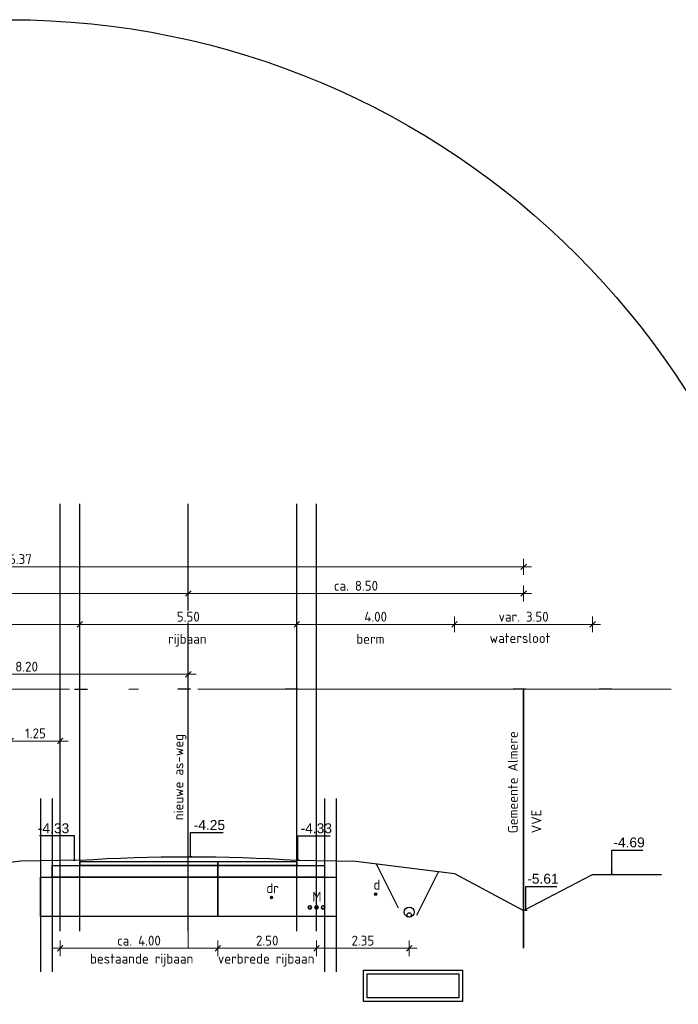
# Model space of a CAD drawing. Header units: metres. Extents: x 149234 to 159511, y 484155 to 486733.
# Tile 25 of 90: x 159060 to 159076, y 484429 to 484454. Entities that reach past the tile are written whole.
import ezdxf

# ---------------------------------------------------------------- set-up
doc = ezdxf.new("R2010")
doc.units = ezdxf.units.M
for name, pattern in [('AL-NAP_LIJN', [15.25, 12, -1.5, 0.25, -1.5]), ('AM-AS', [16, 10, -2, 2, -2]), ('DASHED2', [0.375, 0.25, -0.125])]:
    doc.linetypes.add(name, pattern=pattern)
doc.layers.get('0').update_dxf_attribs({"lineweight": 25})
doc.layers.get('Defpoints').update_dxf_attribs({"color": 211, "lineweight": 25})
for name, color, linetype, lineweight in [('N-WE-AM-AS_WEG_GEBIEDSONTSLUITINGSWEG-G', 10, 'AM-AS', 18), ('N-WE-GR-BOOM-1e-SD', 90, 'Continuous', 25), ('N-WE-KG-GRENS_PERCEEL-G', 150, 'KG-PERCEEL', 35), ('N-WE-VH-KANTVERHARDING-G', 7, 'Continuous', 30), ('X-XX-AL-M', 7, 'Continuous', 18), ('X-XX-AL-NAP-G', 7, 'AL-NAP_LIJN', 18), ('X-XX-AL-PROFIEL-B-G', 7, 'Continuous', 25), ('X-XX-AL-PROFIEL-N-G', 7, 'Continuous', 35), ('X-XX-AL-T25', 7, 'Continuous', 25)]:
    doc.layers.add(name, color=color, linetype=linetype, lineweight=lineweight)
doc.styles.add('Civitas Arial', font='arial.ttf')
doc.styles.add('NLCS-ISO-M100-T25', font='NLCS-ISO.ttf')
doc.styles.get("Standard").update_dxf_attribs({"font": 'NLCS-ISO.ttf'})
doc.linetypes.add('KG-PERCEEL', pattern='A,5.5,-2,["P",Standard,S=1.8,R=0,X=-0.5,Y=-0.9],-2,5.5,-2,[5,NLCS.shx,S=0.75,R=0,X=0,Y=0],-2', length=19)
doc.dimstyles.new('Civitas 100 25', dxfattribs={"dimscale": 0.1, "dimtxt": 2.5, "dimasz": 1, "dimexe": 0.18, "dimexo": 0.0625, "dimgap": 1, "dimtad": 1, "dimzin": 0, "dimdsep": 46, "dimtxsty": 'Civitas Arial', "dimblk": 'Civitas-pijlmaat', "dimcen": 0, "dimse1": 1, "dimse2": 1, "dimadec": 0, "dimazin": 0, "dimtfac": 1, "dimtix": 1, "dimtmove": 0, "dimatfit": 0, "dimfxl": 1, "dimtolj": 1, "dimtzin": 0, "dimarcsym": 1})
doc.dimstyles.new('NLCS-M100-T25-SCHRAP-X_L2_H1', dxfattribs={"dimscale": 0.1, "dimtxt": 2.5, "dimasz": 1.4, "dimexe": 2, "dimexo": 2, "dimgap": 0.7, "dimtad": 1, "dimzin": 0, "dimdsep": 46, "dimtxsty": 'NLCS-ISO-M100-T25', "dimblk": 'OBLIQUE', "dimcen": 0, "dimdle": 2, "dimclrd": 256, "dimclre": 256, "dimclrt": 256, "dimadec": 1, "dimazin": 0, "dimtfac": 1, "dimtofl": 0, "dimtmove": 1, "dimatfit": 0, "dimldrblk": 'OBLIQUE', "dimfxl": 2, "dimfxlon": 1, "dimtfill": 1, "dimtfillclr": 254, "dimtolj": 1, "dimtzin": 0, "dimlwd": 18, "dimlwe": 18, "dimarcsym": 0})

# ---------------------------------------------------------------- blocks, each defined once
blk = doc.blocks.new('*U163')
for points in [[(0, 0), (3.5, 0), (3.5, -0.1), (0, -0.1)], [(-0.7, -0.1), (3.5, -0.1), (3.5, -0.4), (-0.7, -0.4)], [(-1, -0.4), (3.5, -0.4), (3.5, -1.4), (-1, -1.4)]]:
    blk.add_lwpolyline(points, close=True)
blk = doc.blocks.new('_Oblique')
at = {"color": 0, "linetype": 'ByBlock', "lineweight": -2}
blk.add_line((-0.5, -0.5), (0.5, 0.5), dxfattribs=at)
blk = doc.blocks.new('*D97')
at = {"layer": 'Defpoints', "color": 0, "transparency": 16777216}
for p in [(159052.291, 484438.987), (159052.291, 484437.588), (159064.041, 484437.588)]:
    blk.add_point(p, dxfattribs=at)
at = {"layer": 'X-XX-AL-M', "linetype": 'Continuous', "lineweight": 18, "transparency": 16777216}
for p, q in [((159052.291, 484438.787), (159052.291, 484439.187)), ((159064.041, 484438.787), (159064.041, 484439.187)), ((159064.241, 484438.987), (159052.091, 484438.987))]:
    blk.add_line(p, q, dxfattribs=at)
at = {"layer": 'X-XX-AL-M', "lineweight": 18, "transparency": 16777216, "xscale": 0.14, "yscale": 0.14, "zscale": 0.14, "rotation": 180}
blk.add_blockref('_Oblique', (159052.291, 484438.987), dxfattribs=at)
at = {"layer": 'X-XX-AL-M', "lineweight": 18, "transparency": 16777216, "xscale": 0.14, "yscale": 0.14, "zscale": 0.14}
blk.add_blockref('_Oblique', (159064.041, 484438.987), dxfattribs=at)
at = {"layer": 'X-XX-AL-M', "transparency": 16777216, "insert": (159058.166, 484439.182), "char_height": 0.25, "attachment_point": 5, "style": 'NLCS-ISO-M100-T25', "bg_fill": 3, "box_fill_scale": 1.1, "bg_fill_color": 256, "bg_fill_true_color": 13158600, "bg_fill_transparency": 0}
blk.add_mtext('\\A1;11.75', dxfattribs=at)
blk = doc.blocks.new('*D98')
at = {"layer": 'Defpoints', "color": 0, "transparency": 16777216}
for p in [(159072.541, 484439.662), (159046.171, 484436.559), (159072.541, 484436.559)]:
    blk.add_point(p, dxfattribs=at)
at = {"layer": 'X-XX-AL-M', "linetype": 'Continuous', "lineweight": 18, "transparency": 16777216}
for p, q in [((159046.171, 484439.462), (159046.171, 484439.862)), ((159072.541, 484439.462), (159072.541, 484439.862)), ((159045.971, 484439.662), (159072.741, 484439.662))]:
    blk.add_line(p, q, dxfattribs=at)
at = {"layer": 'X-XX-AL-M', "lineweight": 18, "transparency": 16777216, "xscale": 0.14, "yscale": 0.14, "zscale": 0.14, "rotation": 180}
blk.add_blockref('_Oblique', (159046.171, 484439.662), dxfattribs=at)
at = {"layer": 'X-XX-AL-M', "lineweight": 18, "transparency": 16777216, "xscale": 0.14, "yscale": 0.14, "zscale": 0.14}
blk.add_blockref('_Oblique', (159072.541, 484439.662), dxfattribs=at)
at = {"layer": 'X-XX-AL-M', "transparency": 16777216, "insert": (159059.356, 484439.857), "char_height": 0.25, "attachment_point": 5, "style": 'NLCS-ISO-M100-T25', "bg_fill": 3, "box_fill_scale": 1.1, "bg_fill_color": 256, "bg_fill_true_color": 13158600, "bg_fill_transparency": 0}
blk.add_mtext('\\A1;var. 26.37 ', dxfattribs=at)
blk = doc.blocks.new('*D99')
at = {"layer": 'Defpoints', "color": 0, "transparency": 16777216}
for p in [(159072.541, 484438.987), (159064.041, 484437.588), (159072.541, 484436.559)]:
    blk.add_point(p, dxfattribs=at)
at = {"layer": 'X-XX-AL-M', "linetype": 'Continuous', "lineweight": 18, "transparency": 16777216}
for p, q in [((159064.041, 484438.787), (159064.041, 484439.187)), ((159072.541, 484438.787), (159072.541, 484439.187)), ((159063.841, 484438.987), (159072.741, 484438.987))]:
    blk.add_line(p, q, dxfattribs=at)
at = {"layer": 'X-XX-AL-M', "lineweight": 18, "transparency": 16777216, "xscale": 0.14, "yscale": 0.14, "zscale": 0.14, "rotation": 180}
blk.add_blockref('_Oblique', (159064.041, 484438.987), dxfattribs=at)
at = {"layer": 'X-XX-AL-M', "lineweight": 18, "transparency": 16777216, "xscale": 0.14, "yscale": 0.14, "zscale": 0.14}
blk.add_blockref('_Oblique', (159072.541, 484438.987), dxfattribs=at)
at = {"layer": 'X-XX-AL-M', "transparency": 16777216, "insert": (159068.291, 484439.182), "char_height": 0.25, "attachment_point": 5, "style": 'NLCS-ISO-M100-T25', "bg_fill": 3, "box_fill_scale": 1.1, "bg_fill_color": 256, "bg_fill_true_color": 13158600, "bg_fill_transparency": 0}
blk.add_mtext('\\A1;ca. 8.50', dxfattribs=at)
blk = doc.blocks.new('*D53')
at = {"layer": 'Defpoints', "color": 0, "transparency": 16777216}
for p in [(0.033, 0), (-0.009, -3.671), (0.033, -4.25)]:
    blk.add_point(p, dxfattribs=at)
at = {"color": 0, "transparency": 16777216, "insert": (0.477, -3.443), "char_height": 0.25, "attachment_point": 5, "style": 'Civitas Arial'}
blk.add_mtext('\\A1;-4.25 ', dxfattribs=at)
blk = doc.blocks.new('Civitas-pijlmaat')
blk.add_line((0, 0.52), (0, -0.52))
blk.add_solid([(0, 0), (-1.5, 0.34), (-1.5, -0.34)])
blk = doc.blocks.new('*D55')
at = {"layer": 'Defpoints', "color": 0, "transparency": 16777216}
for p in [(0.033, 0), (-0.017, -3.753), (0.033, -4.332)]:
    blk.add_point(p, dxfattribs=at)
at = {"color": 0, "transparency": 16777216, "insert": (0.468, -3.525), "char_height": 0.25, "attachment_point": 5, "style": 'Civitas Arial'}
blk.add_mtext('\\A1;-4.33 ', dxfattribs=at)
blk = doc.blocks.new('*D51')
at = {"layer": 'Defpoints', "color": 0, "transparency": 16777216}
for p in [(-0.033, 0), (-0.048, -3.753), (-0.033, -4.332)]:
    blk.add_point(p, dxfattribs=at)
at = {"color": 0, "transparency": 16777216, "insert": (-0.532, -3.525), "char_height": 0.25, "attachment_point": 5, "style": 'Civitas Arial'}
blk.add_mtext('\\A1;-4.33 ', dxfattribs=at)
blk = doc.blocks.new('*D100')
at = {"layer": 'Defpoints', "color": 0, "transparency": 16777216}
for p in [(159064.791, 484432.079), (159060.791, 484431.779), (159064.791, 484429.992)]:
    blk.add_point(p, dxfattribs=at)
at = {"layer": 'X-XX-AL-PROFIEL-B-G', "linetype": 'Continuous', "lineweight": 18, "transparency": 16777216}
for p, q in [((159060.791, 484430.192), (159060.791, 484429.792)), ((159064.791, 484430.192), (159064.791, 484429.792)), ((159060.591, 484429.992), (159064.991, 484429.992))]:
    blk.add_line(p, q, dxfattribs=at)
at = {"layer": 'X-XX-AL-PROFIEL-B-G', "lineweight": 18, "transparency": 16777216, "xscale": 0.14, "yscale": 0.14, "zscale": 0.14, "rotation": 180}
blk.add_blockref('_Oblique', (159060.791, 484429.992), dxfattribs=at)
at = {"layer": 'X-XX-AL-PROFIEL-B-G', "lineweight": 18, "transparency": 16777216, "xscale": 0.14, "yscale": 0.14, "zscale": 0.14}
blk.add_blockref('_Oblique', (159064.791, 484429.992), dxfattribs=at)
at = {"layer": 'X-XX-AL-PROFIEL-B-G', "transparency": 16777216, "insert": (159062.791, 484430.187), "char_height": 0.25, "attachment_point": 5, "style": 'NLCS-ISO-M100-T25', "bg_fill": 3, "box_fill_scale": 1.1, "bg_fill_color": 256, "bg_fill_true_color": 13158600, "bg_fill_transparency": 0}
blk.add_mtext('\\A1;ca. 4.00', dxfattribs=at)
blk = doc.blocks.new('*D101')
at = {"layer": 'Defpoints', "color": 0, "transparency": 16777216}
for p in [(159064.791, 484432.129), (159067.291, 484432.095), (159067.291, 484429.992)]:
    blk.add_point(p, dxfattribs=at)
at = {"layer": 'X-XX-AL-M', "linetype": 'Continuous', "lineweight": 18, "transparency": 16777216}
for p, q in [((159064.791, 484430.192), (159064.791, 484429.792)), ((159067.291, 484430.192), (159067.291, 484429.792)), ((159064.591, 484429.992), (159067.491, 484429.992))]:
    blk.add_line(p, q, dxfattribs=at)
at = {"layer": 'X-XX-AL-M', "lineweight": 18, "transparency": 16777216, "xscale": 0.14, "yscale": 0.14, "zscale": 0.14, "rotation": 180}
blk.add_blockref('_Oblique', (159064.791, 484429.992), dxfattribs=at)
at = {"layer": 'X-XX-AL-M', "lineweight": 18, "transparency": 16777216, "xscale": 0.14, "yscale": 0.14, "zscale": 0.14}
blk.add_blockref('_Oblique', (159067.291, 484429.992), dxfattribs=at)
at = {"layer": 'X-XX-AL-M', "transparency": 16777216, "insert": (159066.041, 484430.187), "char_height": 0.25, "attachment_point": 5, "style": 'NLCS-ISO-M100-T25', "bg_fill": 3, "box_fill_scale": 1.1, "bg_fill_color": 256, "bg_fill_true_color": 13158600, "bg_fill_transparency": 0}
blk.add_mtext('\\A1;2.50', dxfattribs=at)
blk = doc.blocks.new('*D104')
at = {"layer": 'Defpoints', "color": 0, "transparency": 16777216}
for p in [(159060.791, 484435.245), (159059.541, 484431.449), (159060.791, 484429.992)]:
    blk.add_point(p, dxfattribs=at)
at = {"layer": 'X-XX-AL-M', "linetype": 'Continuous', "lineweight": 18, "transparency": 16777216}
for p, q in [((159059.541, 484435.045), (159059.541, 484435.445)), ((159060.791, 484435.045), (159060.791, 484435.445)), ((159059.341, 484435.245), (159060.991, 484435.245))]:
    blk.add_line(p, q, dxfattribs=at)
at = {"layer": 'X-XX-AL-M', "lineweight": 18, "transparency": 16777216, "xscale": 0.14, "yscale": 0.14, "zscale": 0.14, "rotation": 180}
blk.add_blockref('_Oblique', (159059.541, 484435.245), dxfattribs=at)
at = {"layer": 'X-XX-AL-M', "lineweight": 18, "transparency": 16777216, "xscale": 0.14, "yscale": 0.14, "zscale": 0.14}
blk.add_blockref('_Oblique', (159060.791, 484435.245), dxfattribs=at)
at = {"layer": 'X-XX-AL-M', "transparency": 16777216, "insert": (159060.166, 484435.44), "char_height": 0.25, "attachment_point": 5, "style": 'NLCS-ISO-M100-T25', "bg_fill": 3, "box_fill_scale": 1.1, "bg_fill_color": 256, "bg_fill_true_color": 13158600, "bg_fill_transparency": 0}
blk.add_mtext('\\A1;1.25', dxfattribs=at)
blk = doc.blocks.new('*D105')
at = {"layer": 'Defpoints', "color": 0, "transparency": 16777216}
for p in [(159074.291, 484438.203), (159070.791, 484431.893), (159074.291, 484431.867)]:
    blk.add_point(p, dxfattribs=at)
at = {"layer": 'X-XX-AL-M', "linetype": 'Continuous', "lineweight": 18, "transparency": 16777216}
for p, q in [((159070.791, 484438.003), (159070.791, 484438.403)), ((159074.291, 484438.003), (159074.291, 484438.403)), ((159070.591, 484438.203), (159074.491, 484438.203))]:
    blk.add_line(p, q, dxfattribs=at)
at = {"layer": 'X-XX-AL-M', "lineweight": 18, "transparency": 16777216, "xscale": 0.14, "yscale": 0.14, "zscale": 0.14, "rotation": 180}
blk.add_blockref('_Oblique', (159070.791, 484438.203), dxfattribs=at)
at = {"layer": 'X-XX-AL-M', "lineweight": 18, "transparency": 16777216, "xscale": 0.14, "yscale": 0.14, "zscale": 0.14}
blk.add_blockref('_Oblique', (159074.291, 484438.203), dxfattribs=at)
at = {"layer": 'X-XX-AL-M', "transparency": 16777216, "insert": (159072.541, 484438.398), "char_height": 0.25, "attachment_point": 5, "style": 'NLCS-ISO-M100-T25', "bg_fill": 3, "box_fill_scale": 1.1, "bg_fill_color": 256, "bg_fill_true_color": 13158600, "bg_fill_transparency": 0}
blk.add_mtext('\\A1;var. 3.50', dxfattribs=at)
blk = doc.blocks.new('*D106')
at = {"layer": 'Defpoints', "color": 0, "transparency": 16777216}
for p in [(159066.791, 484438.203), (159066.791, 484432.27), (159070.791, 484431.893)]:
    blk.add_point(p, dxfattribs=at)
at = {"layer": 'X-XX-AL-M', "linetype": 'Continuous', "lineweight": 18, "transparency": 16777216}
for p, q in [((159066.791, 484438.003), (159066.791, 484438.403)), ((159070.791, 484438.003), (159070.791, 484438.403)), ((159070.991, 484438.203), (159066.591, 484438.203))]:
    blk.add_line(p, q, dxfattribs=at)
at = {"layer": 'X-XX-AL-M', "lineweight": 18, "transparency": 16777216, "xscale": 0.14, "yscale": 0.14, "zscale": 0.14, "rotation": 180}
blk.add_blockref('_Oblique', (159066.791, 484438.203), dxfattribs=at)
at = {"layer": 'X-XX-AL-M', "lineweight": 18, "transparency": 16777216, "xscale": 0.14, "yscale": 0.14, "zscale": 0.14}
blk.add_blockref('_Oblique', (159070.791, 484438.203), dxfattribs=at)
at = {"layer": 'X-XX-AL-M', "transparency": 16777216, "insert": (159068.791, 484438.398), "char_height": 0.25, "attachment_point": 5, "style": 'NLCS-ISO-M100-T25', "bg_fill": 3, "box_fill_scale": 1.1, "bg_fill_color": 256, "bg_fill_true_color": 13158600, "bg_fill_transparency": 0}
blk.add_mtext('\\A1;4.00', dxfattribs=at)
blk = doc.blocks.new('*D107')
at = {"layer": 'Defpoints', "color": 0, "transparency": 16777216}
for p in [(159061.291, 484438.203), (159061.291, 484432.195), (159066.791, 484432.27)]:
    blk.add_point(p, dxfattribs=at)
at = {"layer": 'X-XX-AL-M', "linetype": 'Continuous', "lineweight": 18, "transparency": 16777216}
for p, q in [((159061.291, 484438.003), (159061.291, 484438.403)), ((159066.791, 484438.003), (159066.791, 484438.403)), ((159066.991, 484438.203), (159061.091, 484438.203))]:
    blk.add_line(p, q, dxfattribs=at)
at = {"layer": 'X-XX-AL-M', "lineweight": 18, "transparency": 16777216, "xscale": 0.14, "yscale": 0.14, "zscale": 0.14, "rotation": 180}
blk.add_blockref('_Oblique', (159061.291, 484438.203), dxfattribs=at)
at = {"layer": 'X-XX-AL-M', "lineweight": 18, "transparency": 16777216, "xscale": 0.14, "yscale": 0.14, "zscale": 0.14}
blk.add_blockref('_Oblique', (159066.791, 484438.203), dxfattribs=at)
at = {"layer": 'X-XX-AL-M', "transparency": 16777216, "insert": (159064.041, 484438.398), "char_height": 0.25, "attachment_point": 5, "style": 'NLCS-ISO-M100-T25', "bg_fill": 3, "box_fill_scale": 1.1, "bg_fill_color": 256, "bg_fill_true_color": 13158600, "bg_fill_transparency": 0}
blk.add_mtext('\\A1;5.50', dxfattribs=at)
blk = doc.blocks.new('*D108')
at = {"layer": 'Defpoints', "color": 0, "transparency": 16777216}
for p in [(159054.041, 484438.203), (159054.041, 484432.179), (159061.291, 484432.195)]:
    blk.add_point(p, dxfattribs=at)
at = {"layer": 'X-XX-AL-M', "linetype": 'Continuous', "lineweight": 18, "transparency": 16777216}
for p, q in [((159054.041, 484438.003), (159054.041, 484438.403)), ((159061.291, 484438.003), (159061.291, 484438.403)), ((159061.491, 484438.203), (159053.841, 484438.203))]:
    blk.add_line(p, q, dxfattribs=at)
at = {"layer": 'X-XX-AL-M', "lineweight": 18, "transparency": 16777216, "xscale": 0.14, "yscale": 0.14, "zscale": 0.14, "rotation": 180}
blk.add_blockref('_Oblique', (159054.041, 484438.203), dxfattribs=at)
at = {"layer": 'X-XX-AL-M', "lineweight": 18, "transparency": 16777216, "xscale": 0.14, "yscale": 0.14, "zscale": 0.14}
blk.add_blockref('_Oblique', (159061.291, 484438.203), dxfattribs=at)
at = {"layer": 'X-XX-AL-M', "transparency": 16777216, "insert": (159057.666, 484438.398), "char_height": 0.25, "attachment_point": 5, "style": 'NLCS-ISO-M100-T25', "bg_fill": 3, "box_fill_scale": 1.1, "bg_fill_color": 256, "bg_fill_true_color": 13158600, "bg_fill_transparency": 0}
blk.add_mtext('\\A1;7.25', dxfattribs=at)
blk = doc.blocks.new('*D61')
at = {"layer": 'Defpoints', "color": 0, "transparency": 16777216}
for p in [(0.033, 0), (-0.052, -4.113), (0.033, -4.692)]:
    blk.add_point(p, dxfattribs=at)
at = {"color": 0, "transparency": 16777216, "insert": (0.433, -3.885), "char_height": 0.25, "attachment_point": 5, "style": 'Civitas Arial'}
blk.add_mtext('\\A1;-4.69 ', dxfattribs=at)
blk = doc.blocks.new('*D59')
at = {"layer": 'Defpoints', "color": 0, "transparency": 16777216}
for p in [(0.033, 0), (-0.028, -5.033), (0.033, -5.612)]:
    blk.add_point(p, dxfattribs=at)
at = {"color": 0, "transparency": 16777216, "insert": (0.433, -4.805), "char_height": 0.25, "attachment_point": 5, "style": 'Civitas Arial'}
blk.add_mtext('\\A1;-5.61 ', dxfattribs=at)
blk = doc.blocks.new('*U392')
for points in [[(0, 0), (2, 0), (2, -0.1), (0, -0.1)], [(0, -0.1), (2.7, -0.1), (2.7, -0.4), (0, -0.4)], [(0, -0.4), (3, -0.4), (3, -1.4), (0, -1.4)]]:
    blk.add_lwpolyline(points, close=True)
blk = doc.blocks.new('*D287')
at = {"layer": 'Defpoints', "color": 0, "transparency": 16777216}
for p in [(159067.291, 484432.095), (159069.641, 484431.034), (159067.291, 484429.992)]:
    blk.add_point(p, dxfattribs=at)
at = {"layer": 'X-XX-AL-M', "linetype": 'Continuous', "lineweight": 18, "transparency": 16777216}
for p, q in [((159067.291, 484430.192), (159067.291, 484429.792)), ((159069.641, 484430.192), (159069.641, 484429.792)), ((159069.841, 484429.992), (159067.091, 484429.992))]:
    blk.add_line(p, q, dxfattribs=at)
at = {"layer": 'X-XX-AL-M', "lineweight": 18, "transparency": 16777216, "xscale": 0.14, "yscale": 0.14, "zscale": 0.14, "rotation": 180}
blk.add_blockref('_Oblique', (159067.291, 484429.992), dxfattribs=at)
at = {"layer": 'X-XX-AL-M', "lineweight": 18, "transparency": 16777216, "xscale": 0.14, "yscale": 0.14, "zscale": 0.14}
blk.add_blockref('_Oblique', (159069.641, 484429.992), dxfattribs=at)
at = {"layer": 'X-XX-AL-M', "transparency": 16777216, "insert": (159068.466, 484430.187), "char_height": 0.25, "attachment_point": 5, "style": 'NLCS-ISO-M100-T25', "bg_fill": 3, "box_fill_scale": 1.1, "bg_fill_color": 256, "bg_fill_true_color": 13158600, "bg_fill_transparency": 0}
blk.add_mtext('\\A1;2.35', dxfattribs=at)
blk = doc.blocks.new('*D535')
at = {"layer": 'Defpoints', "color": 0, "transparency": 16777216}
for p in [(159064.041, 484436.937), (159064.041, 484435.363), (159055.841, 484431.717)]:
    blk.add_point(p, dxfattribs=at)
at = {"layer": 'N-WE-GR-BOOM-1e-SD', "linetype": 'Continuous', "lineweight": 18, "transparency": 16777216}
for p, q in [((159055.841, 484436.737), (159055.841, 484437.137)), ((159064.041, 484436.737), (159064.041, 484437.137)), ((159055.641, 484436.937), (159064.241, 484436.937))]:
    blk.add_line(p, q, dxfattribs=at)
at = {"layer": 'N-WE-GR-BOOM-1e-SD', "lineweight": 18, "transparency": 16777216, "xscale": 0.14, "yscale": 0.14, "zscale": 0.14, "rotation": 180}
blk.add_blockref('_Oblique', (159055.841, 484436.937), dxfattribs=at)
at = {"layer": 'N-WE-GR-BOOM-1e-SD', "lineweight": 18, "transparency": 16777216, "xscale": 0.14, "yscale": 0.14, "zscale": 0.14}
blk.add_blockref('_Oblique', (159064.041, 484436.937), dxfattribs=at)
at = {"layer": 'N-WE-GR-BOOM-1e-SD', "transparency": 16777216, "insert": (159059.941, 484437.132), "char_height": 0.25, "attachment_point": 5, "style": 'NLCS-ISO-M100-T25', "bg_fill": 3, "box_fill_scale": 1.1, "bg_fill_color": 256, "bg_fill_true_color": 13158600, "bg_fill_transparency": 0}
blk.add_mtext('\\A1;8.20', dxfattribs=at)
blk = doc.blocks.new('*U52')
blk.add_line((0.033, -4.25), (-0.028, -4.25))
at = {"layer": 'Defpoints', "color": 6}
blk.add_line((0, 0), (-0.325, 0), dxfattribs=at)
dim = blk.add_ordinate_dim(feature_location=(0.033, -4.25), offset=(-0.042, 0.579), dtype=0, origin=(0.033, 0), text='-<> ', dimstyle='Civitas 100 25')
dim.commit()
dim.dimension.update_dxf_attribs({"geometry": '*D53', "text_midpoint": (0.477, -3.443)})
blk.add_leader([(0, -4.25), (0, -3.635), (0.829, -3.635)], dimstyle='Civitas 100 25')
blk = doc.blocks.new('*U54')
blk.add_line((0.033, -4.332), (-0.028, -4.332))
at = {"layer": 'Defpoints', "color": 6}
blk.add_line((0, 0), (-0.325, 0), dxfattribs=at)
dim = blk.add_ordinate_dim(feature_location=(0.033, -4.332), offset=(-0.05, 0.579), dtype=0, origin=(0.033, 0), text='-<> ', dimstyle='Civitas 100 25')
dim.commit()
dim.dimension.update_dxf_attribs({"geometry": '*D55', "text_midpoint": (0.468, -3.525)})
blk.add_leader([(0, -4.332), (0, -3.717), (0.82, -3.717)], dimstyle='Civitas 100 25')
blk = doc.blocks.new('*U50')
blk.add_line((-0.033, -4.332), (0.028, -4.332))
at = {"layer": 'Defpoints', "color": 6}
blk.add_line((0, 0), (0.325, 0), dxfattribs=at)
dim = blk.add_ordinate_dim(feature_location=(-0.033, -4.332), offset=(-0.015, 0.579), dtype=0, origin=(-0.033, 0), text='-<> ', dimstyle='Civitas 100 25')
dim.commit()
dim.dimension.update_dxf_attribs({"geometry": '*D51', "text_midpoint": (-0.532, -3.525)})
blk.add_leader([(0, -4.332), (0, -3.717), (-0.885, -3.717)], dimstyle='Civitas 100 25')
blk = doc.blocks.new('*U60')
blk.add_line((0.033, -4.692), (-0.028, -4.692))
at = {"layer": 'Defpoints', "color": 6}
blk.add_line((0, 0), (-0.325, 0), dxfattribs=at)
dim = blk.add_ordinate_dim(feature_location=(0.033, -4.692), offset=(-0.085, 0.579), dtype=0, origin=(0.033, 0), text='-<> ', dimstyle='Civitas 100 25')
dim.commit()
dim.dimension.update_dxf_attribs({"geometry": '*D61', "text_midpoint": (0.433, -3.885)})
blk.add_leader([(0, -4.692), (0, -4.077), (0.785, -4.077)], dimstyle='Civitas 100 25')
blk = doc.blocks.new('*U58')
blk.add_line((0.033, -5.612), (-0.028, -5.612))
at = {"layer": 'Defpoints', "color": 6}
blk.add_line((0, 0), (-0.325, 0), dxfattribs=at)
dim = blk.add_ordinate_dim(feature_location=(0.033, -5.612), offset=(-0.06, 0.579), dtype=0, origin=(0.033, 0), text='-<> ', dimstyle='Civitas 100 25')
dim.commit()
dim.dimension.update_dxf_attribs({"geometry": '*D59', "text_midpoint": (0.433, -4.805)})
blk.add_leader([(0, -5.612), (0, -4.997), (0.785, -4.997)], dimstyle='Civitas 100 25')

msp = doc.modelspace()

# ---------------------------------------------------------------- linework, layer by layer
at = {"linetype": 'DASHED2', "ltscale": 5, "flags": 128}
for points in [[(159068.804, 484432.134), (159069.478, 484430.784), (159069.641, 484430.784)], [(159070.381, 484431.94), (159069.803, 484430.784), (159069.641, 484430.784)]]:
    msp.add_lwpolyline(points, dxfattribs=at)
at = {"layer": 'Defpoints'}
for p, q in [((159066.791, 484430.426), (159066.791, 484441.257)), ((159067.291, 484430.426), (159067.291, 484441.257)), ((159067.491, 484433.792), (159067.491, 484429.397)), ((159067.791, 484433.792), (159067.791, 484429.397))]:
    msp.add_line(p, q, dxfattribs=at)
at = {"layer": 'N-WE-AM-AS_WEG_GEBIEDSONTSLUITINGSWEG-G'}
msp.add_line((159064.041, 484437.588), (159064.041, 484429.992), dxfattribs=at)
at = {"layer": 'N-WE-KG-GRENS_PERCEEL-G'}
msp.add_line((159072.541, 484436.559), (159072.541, 484429.992), dxfattribs=at)
at = {"layer": 'N-WE-VH-KANTVERHARDING-G'}
msp.add_line((159066.791, 484432.095), (159066.791, 484432.227), dxfattribs=at)
msp.add_circle((159069.641, 484430.909), 0.125, dxfattribs=at)
at = {"layer": 'X-XX-AL-NAP-G'}
msp.add_line((159003.28, 484436.559), (159511.076, 484436.559), dxfattribs=at)
at = {"layer": 'X-XX-AL-PROFIEL-B-G'}
for p, q in [((159059.791, 484432.197), (159058.406, 484432.024)), ((159066.791, 484432.227), (159068.291, 484432.197)), ((159068.291, 484432.197), (159070.791, 484431.889))]:
    msp.add_line(p, q, dxfattribs=at)
at = {"layer": 'X-XX-AL-PROFIEL-B-G', "flags": 128}
msp.add_lwpolyline([(159061.291, 484432.227, -0.031383), (159066.791, 484432.227)], format="xyb", dxfattribs=at)
for points in [[(159070.791, 484431.889), (159072.541, 484430.947)], [(159072.541, 484430.947), (159074.291, 484431.867), (159076.041, 484431.867)]]:
    msp.add_lwpolyline(points, dxfattribs=at)
at = {"layer": 'X-XX-AL-PROFIEL-N-G', "color": 114, "true_color": 0x139b48}
for centre in [(159068.791, 484431.365), (159066.151, 484431.278)]:
    msp.add_circle(centre, 0.0261, dxfattribs=at)
at = {"layer": 'X-XX-AL-PROFIEL-N-G', "color": 4, "true_color": 0x00ffff}
for centre in [(159067.123, 484431.028), (159067.291, 484431.028), (159067.458, 484431.028)]:
    msp.add_circle(centre, 0.04, dxfattribs=at)
at = {"layer": 'X-XX-AL-T25'}
for points in [[(159068.479, 484429.442), (159070.993, 484429.442), (159070.993, 484428.64), (159068.479, 484428.64)], [(159068.576, 484429.344), (159070.896, 484429.344), (159070.896, 484428.737), (159068.576, 484428.737)]]:
    msp.add_lwpolyline(points, close=True, dxfattribs=at)
at = {"layer": 'X-XX-AL-T25', "color": 217, "lineweight": 30, "true_color": 0x93278f}
msp.add_circle((159069.641, 484430.839), 0.055, dxfattribs=at)

# ---------------------------------------------------------------- block references
at = {"layer": 'X-XX-AL-PROFIEL-B-G'}
for name, p in [('*U58', (159072.599, 484436.559)), ('*U60', (159074.781, 484436.559)), ('*U163', (159061.291, 484432.195))]:
    msp.add_blockref(name, p, dxfattribs=at)
at = {"layer": 'X-XX-AL-T25'}
for name, p in [('*U50', (159061.156, 484436.559)), ('*U52', (159064.098, 484436.559)), ('*U54', (159066.818, 484436.559))]:
    msp.add_blockref(name, p, dxfattribs=at)

# ---------------------------------------------------------------- texts
at = {"layer": 'X-XX-AL-M', "style": 'NLCS-ISO-M100-T25'}
msp.add_text('watersloot', height=0.25, dxfattribs=at).set_placement((159071.681, 484437.731))
at = {"layer": 'X-XX-AL-PROFIEL-B-G', "style": 'NLCS-ISO-M100-T25'}
for s, p in [('dr', (159066.018, 484431.393)), ('d', (159068.735, 484431.48)), ('M', (159067.185, 484431.176)), ('bestaande rijbaan', (159061.548, 484429.605))]:
    msp.add_text(s, height=0.25, dxfattribs=at).set_placement(p)
at = {"layer": 'X-XX-AL-T25', "style": 'NLCS-ISO-M100-T25'}
for s, p in [('rijbaan', (159063.526, 484437.711)), ('berm', (159068.298, 484437.711))]:
    msp.add_text(s, height=0.25, dxfattribs=at).set_placement(p)
msp.add_text('nieuwe as-weg', height=0.25, rotation=90, dxfattribs=at).set_placement((159063.916, 484433.238))
at = {"layer": 'X-XX-AL-T25', "color": 240, "true_color": 0xed1f24, "style": 'NLCS-ISO-M100-T25'}
for s, p in [('Gemeente Almere', (159072.394, 484432.909)), ('VVE', (159072.991, 484432.909))]:
    msp.add_text(s, height=0.25, rotation=90, dxfattribs=at).set_placement(p)

# ---------------------------------------------------------------- next in the draw order: dimensions: what is measured, and where the dimension line sits
at = {"layer": 'X-XX-AL-PROFIEL-B-G'}
dim = msp.add_linear_dim(base=(159064.791, 484429.992), p1=(159060.791, 484431.779), p2=(159064.791, 484432.079), text='ca. <>', dimstyle='NLCS-M100-T25-SCHRAP-X_L2_H1', dxfattribs=at)
dim.commit()
dim.dimension.update_dxf_attribs({"geometry": '*D100', "text_midpoint": (159062.791, 484430.187)})

# ---------------------------------------------------------------- next in the draw order: linework, layer by layer
msp.add_line((159061.291, 484432.227), (159059.791, 484432.197), dxfattribs=at)
at = {"layer": 'X-XX-AL-PROFIEL-B-G', "flags": 128}
msp.add_lwpolyline([(159061.291, 484432.227), (159061.291, 484432.095), (159064.791, 484432.095)], dxfattribs=at)

# ---------------------------------------------------------------- next in the draw order: block references
at = {"layer": 'X-XX-AL-PROFIEL-B-G'}
msp.add_blockref('*U392', (159064.791, 484432.195), dxfattribs=at)

# ---------------------------------------------------------------- next in the draw order: texts
at = {"layer": 'X-XX-AL-T25', "style": 'NLCS-ISO-M100-T25'}
msp.add_text('verbrede rijbaan', height=0.25, dxfattribs=at).set_placement((159064.79, 484429.605))

# ---------------------------------------------------------------- next in the draw order: dimensions: what is measured, and where the dimension line sits
at = {"layer": 'N-WE-GR-BOOM-1e-SD'}
dim = msp.add_linear_dim(base=(159064.041, 484436.937), p1=(159055.841, 484431.717), p2=(159064.041, 484435.363), dimstyle='NLCS-M100-T25-SCHRAP-X_L2_H1', dxfattribs=at)
dim.commit()
dim.dimension.update_dxf_attribs({"geometry": '*D535', "text_midpoint": (159059.941, 484437.132)})

# ---------------------------------------------------------------- next in the draw order: linework, layer by layer
at = {"layer": 'Defpoints'}
for p, q in [((159060.791, 484430.426), (159060.791, 484441.257)), ((159061.291, 484430.426), (159061.291, 484441.257)), ((159064.041, 484430.426), (159064.041, 484441.257)), ((159060.291, 484433.792), (159060.291, 484429.397)), ((159060.591, 484433.792), (159060.591, 484429.397))]:
    msp.add_line(p, q, dxfattribs=at)
msp.add_circle((159059.503, 484433.184), 20.346, dxfattribs=at)

# ---------------------------------------------------------------- next in the draw order: dimensions: what is measured, and where the dimension line sits
at = {"layer": 'X-XX-AL-M'}
for base, p1, p2, picture, middle in [((159052.291, 484438.987), (159064.041, 484437.588), (159052.291, 484437.588), '*D97', (159058.166, 484439.182)), ((159060.791, 484435.245), (159059.541, 484431.449), (159060.791, 484429.992), '*D104', (159060.166, 484435.44)), ((159067.291, 484429.992), (159064.791, 484432.129), (159067.291, 484432.095), '*D101', (159066.041, 484430.187))]:
    dim = msp.add_linear_dim(base=base, p1=p1, p2=p2, dimstyle='NLCS-M100-T25-SCHRAP-X_L2_H1', dxfattribs=at)
    dim.commit()
    dim.dimension.update_dxf_attribs({"geometry": picture, "text_midpoint": middle})

# ---------------------------------------------------------------- next in the draw order: dimensions: what is measured, and where the dimension line sits
dim = msp.add_linear_dim(base=(159072.541, 484439.662), p1=(159046.171, 484436.559), p2=(159072.541, 484436.559), text='var. <> ', dimstyle='NLCS-M100-T25-SCHRAP-X_L2_H1', dxfattribs=at)
dim.commit()
dim.dimension.update_dxf_attribs({"geometry": '*D98', "text_midpoint": (159059.356, 484439.857)})

# ---------------------------------------------------------------- next in the draw order: dimensions: what is measured, and where the dimension line sits
dim = msp.add_linear_dim(base=(159072.541, 484438.987), p1=(159064.041, 484437.588), p2=(159072.541, 484436.559), text='ca. <>', dimstyle='NLCS-M100-T25-SCHRAP-X_L2_H1', dxfattribs=at)
dim.commit()
dim.dimension.update_dxf_attribs({"geometry": '*D99', "text_midpoint": (159068.291, 484439.182)})

# ---------------------------------------------------------------- next in the draw order: dimensions: what is measured, and where the dimension line sits
dim = msp.add_linear_dim(base=(159074.291, 484438.203), p1=(159070.791, 484431.893), p2=(159074.291, 484431.867), text='var. <>', dimstyle='NLCS-M100-T25-SCHRAP-X_L2_H1', dxfattribs=at)
dim.commit()
dim.dimension.update_dxf_attribs({"geometry": '*D105', "text_midpoint": (159072.541, 484438.398)})

# ---------------------------------------------------------------- next in the draw order: dimensions: what is measured, and where the dimension line sits
dim = msp.add_linear_dim(base=(159066.791, 484438.203), p1=(159070.791, 484431.893), p2=(159066.791, 484432.27), dimstyle='NLCS-M100-T25-SCHRAP-X_L2_H1', dxfattribs=at)
dim.commit()
dim.dimension.update_dxf_attribs({"geometry": '*D106', "text_midpoint": (159068.791, 484438.398)})

# ---------------------------------------------------------------- next in the draw order: dimensions: what is measured, and where the dimension line sits
dim = msp.add_linear_dim(base=(159061.291, 484438.203), p1=(159066.791, 484432.27), p2=(159061.291, 484432.195), dimstyle='NLCS-M100-T25-SCHRAP-X_L2_H1', dxfattribs=at)
dim.commit()
dim.dimension.update_dxf_attribs({"geometry": '*D107', "text_midpoint": (159064.041, 484438.398)})

# ---------------------------------------------------------------- next in the draw order: dimensions: what is measured, and where the dimension line sits
for base, p1, p2, picture, middle in [((159054.041, 484438.203), (159061.291, 484432.195), (159054.041, 484432.179), '*D108', (159057.666, 484438.398)), ((159067.291, 484429.992), (159069.641, 484431.034), (159067.291, 484432.095), '*D287', (159068.466, 484430.187))]:
    dim = msp.add_linear_dim(base=base, p1=p1, p2=p2, dimstyle='NLCS-M100-T25-SCHRAP-X_L2_H1', dxfattribs=at)
    dim.commit()
    dim.dimension.update_dxf_attribs({"geometry": picture, "text_midpoint": middle})

doc.saveas('drawing.dxf')
